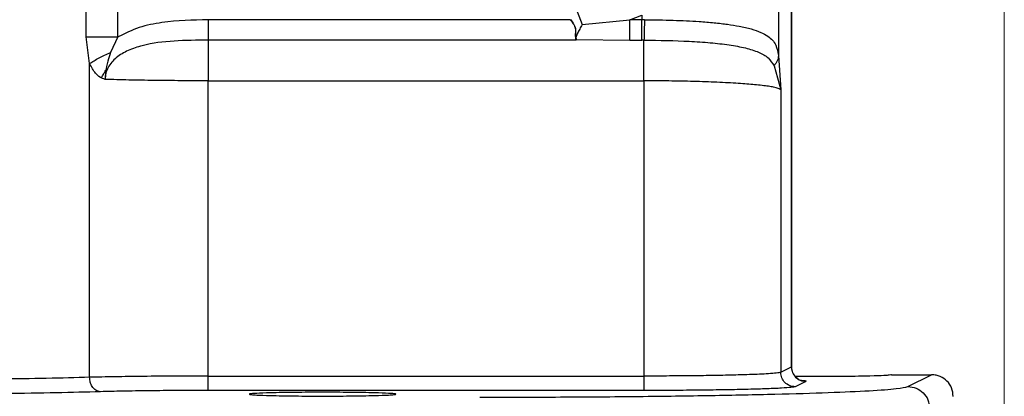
# Model space of a CAD drawing. Header units: inches. Extents: x 0.6 to 16.3, y 0.2 to 11.5.
# Tile 4 of 17: x 5.5 to 7.4, y 4 to 4.7. Entities that reach past the tile are written whole.
import ezdxf

# ---------------------------------------------------------------- set-up
doc = ezdxf.new("R2010")
doc.units = ezdxf.units.IN
doc.header["$MEASUREMENT"] = 0
doc.styles.add('SLDTEXTSTYLE0', font='TXT', dxfattribs={"width": 0.75})
doc.dimstyles.new('SLDDIMSTYLE3', dxfattribs={"dimtxt": 0.137795, "dimasz": 0.14, "dimexe": 0, "dimexo": 0.0625, "dimgap": 0.034449, "dimtad": 0, "dimdec": 1, "dimlfac": 1.5, "dimrnd": 1e-09, "dimzin": 12, "dimdsep": 46, "dimtxsty": 'SLDTEXTSTYLE0', "dimblk1": 'CLOSED', "dimblk2": 'CLOSED', "dimsah": 1, "dimcen": 0.09, "dimadec": 0, "dimazin": 3, "dimtfac": 1, "dimtdec": 1, "dimtofl": 0, "dimtmove": 0, "dimatfit": 3, "dimldrblk": 'CLOSED', "dimfxl": 0, "dimfrac": 2, "dimtolj": 1, "dimtzin": 12, "dimarcsym": 0})

# ---------------------------------------------------------------- blocks, each defined once
blk = doc.blocks.new('_Closed')
at = {"color": 0, "linetype": 'ByBlock', "lineweight": -2}
for p, q in [((-1, 0.166667), (0, 0)), ((-1, 0.166667), (-1, -0.166667)), ((0, 0), (-1, -0.166667)), ((0, 0), (-1, 0))]:
    blk.add_line(p, q, dxfattribs=at)
blk = doc.blocks.new('_D_5')
at = {"color": 7, "linetype": 'Continuous', "lineweight": 0}
for p, q in [((5.1819, 4.0969), (5.1819, 2.8504)), ((7.2653, 3.8162), (7.2653, 2.8504)), ((5.9093, 3.0882), (5.8673, 3.0882)), ((5.8673, 3.0882), (5.8673, 2.8695)), ((6.113, 3.0882), (6.1549, 3.0882)), ((6.1549, 3.0882), (6.1549, 2.8695)), ((5.1819, 2.8898), (5.7465, 2.8898)), ((7.2653, 2.8898), (6.2758, 2.8898)), ((5.8673, 2.8695), (5.9093, 2.8695)), ((6.1549, 2.8695), (6.113, 2.8695))]:
    blk.add_line(p, q, dxfattribs=at)
at = {"color": 7, "linetype": 'Continuous', "lineweight": 18, "xscale": 0.14, "yscale": 0.14, "rotation": 180.0000000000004}
blk.add_blockref('_Closed', (5.1819, 2.8898, 0.2471), dxfattribs=at)
at = {"color": 7, "linetype": 'Continuous', "lineweight": 18, "xscale": 0.14, "yscale": 0.14}
blk.add_blockref('_Closed', (7.2653, 2.8898, 0.2471), dxfattribs=at)
at = {"color": 7, "linetype": 'Continuous', "lineweight": 18, "char_height": 0.1378, "attachment_point": 1, "style": 'SLDTEXTSTYLE0'}
for s, insert in [('79', (5.9093, 3.0471)), ('3.1', (5.8839, 2.8409))]:
    blk.add_mtext(s, dxfattribs=dict(at, insert=insert))
blk = doc.blocks.new('_D_6')
at = {"color": 7, "linetype": 'Continuous', "lineweight": 0}
for p, q in [((7.3598, 5.0704), (7.3598, 2.3779)), ((5.1819, 4.0969), (5.1819, 2.3779)), ((6.4489, 2.6158), (6.4069, 2.6158)), ((6.4069, 2.6158), (6.4069, 2.397)), ((6.6525, 2.6158), (6.6945, 2.6158)), ((6.6945, 2.6158), (6.6945, 2.397)), ((5.1819, 2.4173), (6.286, 2.4173)), ((7.3598, 2.4173), (6.8153, 2.4173)), ((6.4069, 2.397), (6.4489, 2.397)), ((6.6945, 2.397), (6.6525, 2.397))]:
    blk.add_line(p, q, dxfattribs=at)
at = {"color": 7, "linetype": 'Continuous', "lineweight": 18, "xscale": 0.14, "yscale": 0.14, "rotation": 180.0000000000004}
blk.add_blockref('_Closed', (5.1819, 2.4173, 0.2471), dxfattribs=at)
at = {"color": 7, "linetype": 'Continuous', "lineweight": 18, "xscale": 0.14, "yscale": 0.14}
blk.add_blockref('_Closed', (7.3598, 2.4173, 0.2471), dxfattribs=at)
at = {"color": 7, "linetype": 'Continuous', "lineweight": 18, "char_height": 0.1378, "attachment_point": 1, "style": 'SLDTEXTSTYLE0'}
for s, insert in [('83', (6.4489, 2.5747)), ('3.3', (6.4234, 2.3685))]:
    blk.add_mtext(s, dxfattribs=dict(at, insert=insert))

msp = doc.modelspace()

# ---------------------------------------------------------------- linework, layer by layer
at = {"color": 7, "linetype": 'Continuous', "lineweight": 25}
for p, q in [((5.6612, 4.6903), (5.6612, 5.0949)), ((5.7199, 4.6903), (5.7199, 5.0949)), ((6.9419, 4.8138), (6.9419, 4.656)), ((6.9659, 4.7973), (6.9659, 4.0796)), ((6.9663, 4.0795), (6.9663, 4.7976)), ((6.5619, 4.7568), (6.5787, 4.7132)), ((6.5567, 4.7223), (5.887, 4.7223)), ((6.5787, 4.7132), (6.667, 4.7223)), ((6.667, 4.7223), (6.689, 4.7307)), ((6.689, 4.7223), (6.667, 4.7223)), ((6.689, 4.7307), (6.689, 4.7223)), ((6.6939, 4.7223), (6.689, 4.7223)), ((5.6676, 4.6409), (5.6612, 4.6903)), ((5.7199, 4.6903), (5.7065, 4.6613)), ((6.5678, 4.6846), (5.887, 4.6846)), ((6.5666, 4.6875), (6.5678, 4.6846)), ((6.5672, 4.6871), (6.5674, 4.6868)), ((6.5674, 4.6868), (6.5676, 4.6861)), ((6.5676, 4.6861), (6.5677, 4.6859)), ((6.5677, 4.6859), (6.667, 4.6846)), ((6.667, 4.6846), (6.689, 4.6846)), ((6.6931, 4.6846), (6.689, 4.6846)), ((6.9419, 4.656), (6.9461, 4.5926)), ((5.6676, 4.0604), (5.6676, 4.6409)), ((6.9337, 4.637), (6.9461, 4.5926)), ((5.887, 4.0627), (5.887, 4.6092)), ((5.887, 4.6092), (6.6931, 4.6092)), ((6.6931, 4.6092), (6.6931, 4.0627)), ((6.9461, 4.5926), (6.9461, 4.0697)), ((5.887, 4.0627), (6.6931, 4.0627)), ((6.9461, 4.0697), (6.9659, 4.0796)), ((6.9663, 4.0795), (6.9663, 4.0795)), ((7.1509, 4.0652), (7.2253, 4.0652)), ((7.1815, 4.0433), (7.2253, 4.0652)), ((6.9926, 4.0529), (6.9728, 4.043)), ((6.6931, 4.0361), (5.887, 4.0361))]:
    msp.add_line(p, q, dxfattribs=at)
msp.add_circle((4.3486, 6.6719), 1.9709, dxfattribs=at)
for points, knots in [([(5.887, 4.7223), (5.8584, 4.7215), (5.8154, 4.7204), (5.7587, 4.7094), (5.7328, 4.6966), (5.7199, 4.6903)], [0, 0, 0, 0, 0.499439, 0.749991, 1, 1, 1, 1]), ([(6.5567, 4.7223), (6.559, 4.7193), (6.5625, 4.7149), (6.5655, 4.7083), (6.5666, 4.7015), (6.5656, 4.6938), (6.5663, 4.6896), (6.5666, 4.6875)], [0, 0, 0, 0, 0.251056, 0.376251, 0.50133, 0.750819, 1, 1, 1, 1]), ([(6.5572, 4.7226), (6.5595, 4.7196), (6.5629, 4.7151), (6.5659, 4.7083), (6.5671, 4.7014), (6.5661, 4.6936), (6.5669, 4.6893), (6.5672, 4.6871)], [0, 0, 0, 0, 0.253813, 0.377374, 0.504188, 0.753636, 1, 1, 1, 1]), ([(6.6939, 4.7223), (6.6939, 4.7177), (6.6938, 4.7085), (6.6936, 4.6972), (6.6934, 4.689), (6.6932, 4.686), (6.6931, 4.6846)], [0, 0, 0, 0, 0.27977, 0.559537, 0.779763, 1, 1, 1, 1]), ([(6.6939, 4.7223), (6.7119, 4.7221), (6.7467, 4.7216), (6.7899, 4.7195), (6.823, 4.7168), (6.8478, 4.7139), (6.8709, 4.7102), (6.8917, 4.7054), (6.9093, 4.6992), (6.9257, 4.6901), (6.938, 4.6777), (6.9407, 4.6629), (6.9419, 4.656)], [0, 0, 0, 0, 0.1384614, 0.2684568, 0.3505384, 0.4289336, 0.5036872, 0.5926669, 0.6763058, 0.754763, 0.8870666, 1, 1, 1, 1]), ([(6.5787, 4.7132), (6.5772, 4.7104), (6.5742, 4.7048), (6.5701, 4.6972), (6.5671, 4.6907), (6.5673, 4.688), (6.5674, 4.6868)], [0, 0, 0, 0, 0.251911, 0.503146, 0.766859, 1, 1, 1, 1]), ([(5.887, 4.6846), (5.8659, 4.6843), (5.8249, 4.6838), (5.7749, 4.678), (5.7392, 4.6663), (5.7167, 4.6534), (5.703, 4.6377), (5.6971, 4.6232), (5.6966, 4.6156), (5.6963, 4.6118)], [0, 0, 0, 0, 0.283842, 0.551774, 0.675697, 0.791595, 0.898594, 0.949597, 1, 1, 1, 1]), ([(6.5672, 4.6871), (6.5672, 4.6872), (6.5672, 4.6873), (6.567, 4.6874), (6.5668, 4.6875), (6.5667, 4.6875), (6.5666, 4.6875)], [0, 0, 0, 0, 0.245041, 0.50005, 0.755489, 1, 1, 1, 1]), ([(6.5677, 4.6859), (6.5678, 4.6857), (6.5678, 4.6853), (6.5678, 4.6848), (6.5678, 4.6846)], [0, 0, 0, 0, 0.501762, 1, 1, 1, 1]), ([(6.6931, 4.6846), (6.7217, 4.6841), (6.7647, 4.6835), (6.8163, 4.6799), (6.8514, 4.676), (6.8817, 4.6703), (6.9059, 4.6625), (6.924, 4.6524), (6.9305, 4.6421), (6.9337, 4.637)], [0, 0, 0, 0, 0.248653, 0.374091, 0.49986, 0.625956, 0.752189, 0.877469, 1, 1, 1, 1]), ([(5.6676, 4.6409), (5.6731, 4.6445), (5.684, 4.6519), (5.699, 4.6582), (5.7065, 4.6613)], [0, 0, 0, 0, 0.5, 1, 1, 1, 1]), ([(5.7065, 4.6613), (5.7047, 4.6561), (5.7017, 4.6477), (5.6984, 4.6341), (5.6969, 4.624), (5.6965, 4.6168), (5.6964, 4.6146), (5.6964, 4.6136), (5.6964, 4.6128), (5.6963, 4.6121), (5.6963, 4.6118), (5.6963, 4.6118), (5.6963, 4.6118), (5.6963, 4.6118), (5.6963, 4.6118), (5.6963, 4.6118), (5.6963, 4.6118), (5.6963, 4.6118), (5.6963, 4.6118), (5.6963, 4.6118), (5.6963, 4.6118)], [0, 0, 0, 0, 0.325372, 0.532599, 0.828012, 0.926973, 0.949637, 0.957926, 0.9862, 0.998287, 0.999166, 0.999355, 0.999377, 0.999384, 0.99939, 0.999396, 0.999402, 0.999422, 0.999613, 1, 1, 1, 1]), ([(6.9419, 4.656), (6.9415, 4.6526), (6.9405, 4.6458), (6.936, 4.6399), (6.9337, 4.637)], [0, 0, 0, 0, 0.4999985, 1, 1, 1, 1]), ([(5.6963, 4.6118), (5.6946, 4.6123), (5.6879, 4.6139), (5.6772, 4.6232), (5.671, 4.6346), (5.6676, 4.6409)], [0, 0, 0, 0, 0.139883, 0.52827, 1, 1, 1, 1]), ([(5.6892, 4.6142), (5.6906, 4.6168), (5.6933, 4.6216), (5.6963, 4.6266), (5.6977, 4.6288)], [0, 0, 0, 0, 0.543549, 1, 1, 1, 1]), ([(5.887, 4.6092), (5.8703, 4.6092), (5.8364, 4.6093), (5.7867, 4.6098), (5.7386, 4.6106), (5.7105, 4.6114), (5.6963, 4.6118)], [0, 0, 0, 0, 0.24176, 0.489008, 0.741752, 1, 1, 1, 1]), ([(6.9461, 4.5926), (6.945, 4.5935), (6.9428, 4.595), (6.9341, 4.5972), (6.9208, 4.5995), (6.8999, 4.602), (6.8677, 4.6045), (6.8294, 4.6065), (6.7857, 4.608), (6.7398, 4.609), (6.7086, 4.6091), (6.6931, 4.6092)], [0, 0, 0, 0, 0.097636, 0.181118, 0.250435, 0.380776, 0.500495, 0.630121, 0.75657, 0.879857, 1, 1, 1, 1]), ([(5.887, 4.0627), (5.8665, 4.0627), (5.8252, 4.0626), (5.7666, 4.0622), (5.712, 4.0614), (5.6827, 4.0607), (5.6676, 4.0604)], [0, 0, 0, 0, 0.24812, 0.49998, 0.743524, 1, 1, 1, 1]), ([(6.9461, 4.0697), (6.9441, 4.0691), (6.9405, 4.0682), (6.9251, 4.067), (6.9079, 4.0661), (6.889, 4.0654), (6.8637, 4.0646), (6.8303, 4.0638), (6.7872, 4.0632), (6.7411, 4.0628), (6.7091, 4.0627), (6.6931, 4.0627)], [0, 0, 0, 0, 0.140976, 0.249982, 0.338293, 0.421686, 0.50016, 0.627681, 0.750092, 0.875825, 1, 1, 1, 1]), ([(6.9784, 4.0576), (6.9784, 4.0577), (6.9783, 4.0579), (6.976, 4.0593), (6.9738, 4.0612), (6.9724, 4.0627), (6.971, 4.0645), (6.9697, 4.0664), (6.9687, 4.0685), (6.9667, 4.0732), (6.9665, 4.0769), (6.9663, 4.0799)], [0, 0, 0, 0, 0.173437, 0.40557, 0.487967, 0.553664, 0.60808, 0.657168, 0.70611, 0.758063, 1, 1, 1, 1]), ([(7.1509, 4.0652), (7.1502, 4.0649), (7.1487, 4.0644), (7.1361, 4.0635), (7.1163, 4.0628), (7.0904, 4.0622), (7.059, 4.0618), (7.0177, 4.0615), (6.987, 4.0618), (6.973, 4.0619)], [0, 0, 0, 0, 0.128971, 0.241393, 0.415896, 0.524281, 0.629818, 0.831429, 1, 1, 1, 1]), ([(7.2653, 4.0252), (7.2647, 4.0305), (7.2635, 4.041), (7.2544, 4.054), (7.2436, 4.0613), (7.2337, 4.0647), (7.2281, 4.065), (7.2253, 4.0652)], [0, 0, 0, 0, 0.250714, 0.499136, 0.734643, 0.863714, 1, 1, 1, 1]), ([(5.6676, 4.0604), (5.642, 4.0597), (5.5919, 4.0583), (5.4989, 4.0569), (5.3991, 4.0559), (5.3286, 4.0558), (5.2937, 4.0557)], [0, 0, 0, 0, 0.256485, 0.500028, 0.751903, 1, 1, 1, 1]), ([(5.6876, 4.0337), (5.6847, 4.0343), (5.6789, 4.0354), (5.6724, 4.0425), (5.6684, 4.0512), (5.6679, 4.0573), (5.6676, 4.0604)], [0, 0, 0, 0, 0.279634, 0.559249, 0.779637, 1, 1, 1, 1]), ([(5.6876, 4.0337), (5.6613, 4.033), (5.6086, 4.0316), (5.511, 4.0302), (5.405, 4.0293), (5.3308, 4.0291), (5.2937, 4.0291)], [0, 0, 0, 0, 0.250022, 0.500026, 0.750016, 1, 1, 1, 1]), ([(5.887, 4.0361), (5.8682, 4.036), (5.8306, 4.036), (5.777, 4.0355), (5.7275, 4.0348), (5.7009, 4.0341), (5.6876, 4.0337)], [0, 0, 0, 0, 0.249982, 0.499974, 0.749978, 1, 1, 1, 1]), ([(6.0986, 4.0327), (6.1159, 4.0327), (6.1422, 4.0326), (6.1738, 4.0322), (6.1996, 4.0316), (6.2196, 4.0309), (6.2317, 4.03), (6.2356, 4.0292), (6.2317, 4.0284), (6.2196, 4.0275), (6.1996, 4.0268), (6.1738, 4.0262), (6.1422, 4.0258), (6.0986, 4.0255), (6.055, 4.0258), (6.0234, 4.0262), (5.9976, 4.0268), (5.9776, 4.0275), (5.9655, 4.0284), (5.9616, 4.0292), (5.9655, 4.03), (5.9776, 4.0309), (5.9976, 4.0316), (6.0234, 4.0322), (6.055, 4.0326), (6.0813, 4.0327), (6.0986, 4.0327)], [0, 0, 0, 0, 0.060622, 0.092355, 0.124946, 0.177415, 0.211219, 0.25, 0.28878, 0.322584, 0.375054, 0.407645, 0.439378, 0.5, 0.560621, 0.592355, 0.624946, 0.677415, 0.711219, 0.75, 0.78878, 0.822584, 0.875054, 0.907645, 0.939378, 1, 1, 1, 1]), ([(6.3892, 4.0236), (6.4394, 4.0237), (6.5398, 4.0238), (6.685, 4.025), (6.8195, 4.0268), (6.9386, 4.0292), (7.038, 4.0322), (7.1137, 4.0356), (7.1653, 4.0394), (7.1761, 4.042), (7.1815, 4.0433)], [0, 0, 0, 0, 0.12498, 0.249964, 0.374949, 0.499947, 0.624948, 0.749961, 0.874973, 1, 1, 1, 1]), ([(6.9728, 4.043), (6.9709, 4.0425), (6.9671, 4.0416), (6.9488, 4.0403), (6.9221, 4.0391), (6.887, 4.038), (6.845, 4.0372), (6.7975, 4.0365), (6.7463, 4.0361), (6.7109, 4.0361), (6.6931, 4.0361)], [0, 0, 0, 0, 0.125022, 0.25004, 0.375051, 0.500054, 0.625049, 0.750037, 0.87502, 1, 1, 1, 1])]:
    msp.add_open_spline(points, degree=3, knots=knots, dxfattribs=at)
for points in [[(5.887, 4.7223), (5.887, 4.7182), (5.887, 4.71), (5.887, 4.6989), (5.887, 4.6897), (5.887, 4.6863), (5.887, 4.6846)], [(6.667, 4.6846), (6.667, 4.6863), (6.667, 4.6897), (6.667, 4.6989), (6.667, 4.71), (6.667, 4.7182), (6.667, 4.7223)], [(6.689, 4.6846), (6.689, 4.6863), (6.689, 4.6897), (6.689, 4.6989), (6.689, 4.71), (6.689, 4.7182), (6.689, 4.7223)], [(5.6612, 4.6903), (5.6651, 4.6903), (5.6731, 4.6903), (5.6877, 4.6903), (5.7034, 4.6903), (5.7144, 4.6903), (5.7199, 4.6903)], [(5.887, 4.6846), (5.887, 4.6812), (5.887, 4.6743), (5.887, 4.656), (5.887, 4.6338), (5.887, 4.6174), (5.887, 4.6092)], [(6.6931, 4.6092), (6.6931, 4.6174), (6.6931, 4.6338), (6.6931, 4.656), (6.6931, 4.6743), (6.6931, 4.6811), (6.6931, 4.6846)], [(5.887, 4.0361), (5.887, 4.0365), (5.887, 4.0375), (5.887, 4.0437), (5.887, 4.0524), (5.887, 4.0593), (5.887, 4.0627)], [(6.6931, 4.0627), (6.6931, 4.0593), (6.6931, 4.0524), (6.6931, 4.0437), (6.6931, 4.0375), (6.6931, 4.0365), (6.6931, 4.0361)], [(6.9728, 4.043), (6.9693, 4.0434), (6.9623, 4.0442), (6.9535, 4.0504), (6.9473, 4.0592), (6.9465, 4.0662), (6.9461, 4.0697)], [(6.9659, 4.0796), (6.9663, 4.0761), (6.9671, 4.0691), (6.9733, 4.0603), (6.9821, 4.0541), (6.9891, 4.0533), (6.9926, 4.0529)], [(7.1815, 4.0433), (7.1867, 4.0427), (7.1972, 4.0415), (7.2103, 4.0322), (7.2196, 4.019), (7.2208, 4.0086), (7.2214, 4.0033)]]:
    msp.add_open_spline(points, degree=3, dxfattribs=at)
at = {"color": 8, "linetype": 'Continuous', "lineweight": 25}
msp.add_open_spline([(6.9821, 4.0552), (6.9838, 4.055), (6.994, 4.0543), (6.9932, 4.0535), (6.9926, 4.0529)], degree=3, knots=[0, 0, 0, 0, 0.170568, 1, 1, 1, 1], dxfattribs=at)

# ---------------------------------------------------------------- dimensions: what is measured, and where the dimension line sits
at = {"color": 7, "linetype": 'Continuous', "lineweight": 18}
for base, p1, picture, middle in [((5.1819, 2.4173), (7.3598, 5.1098), '_D_6', (6.5507, 2.4173)), ((5.1819, 2.8898), (7.2653, 3.8555), '_D_5', (6.0111, 2.8898))]:
    dim = msp.add_linear_dim(base=base, p1=p1, p2=(5.1819, 4.1362), dimstyle='SLDDIMSTYLE3', dxfattribs=at)
    dim.commit()
    dim.dimension.update_dxf_attribs({"geometry": picture, "text_midpoint": middle, "dimtype": 160})

doc.saveas('drawing.dxf')
